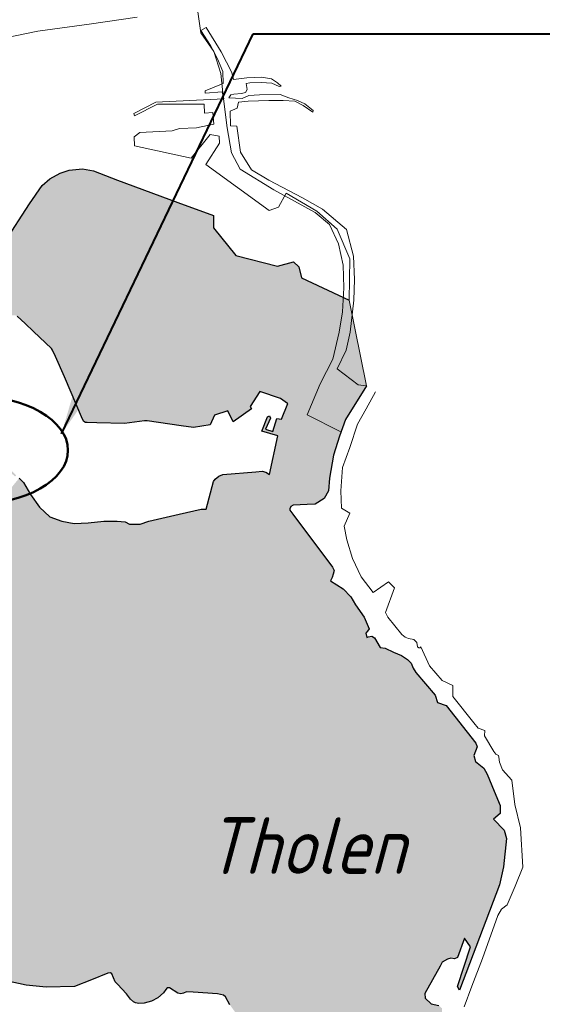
# Model space of a CAD drawing. Header units: metres. Extents: x 63663 to 67388, y 393975 to 407310.
# Tile 8 of 49: x 65889 to 65912, y 401252 to 401296. Entities that reach past the tile are written whole.
import ezdxf
from ezdxf.enums import TextEntityAlignment as Align

# ---------------------------------------------------------------- set-up
doc = ezdxf.new("R2010")
doc.units = ezdxf.units.M
for name, color, linetype, lineweight in [('krtzld_omtrek', 6, 'Continuous', 25), ('krtzld_overig', 253, 'Continuous', 0), ('krtzld_wegen', 1, 'Continuous', 15), ('sn-arcering_lgrijs', 9, 'Continuous', 20), ('TL-3.5mm Tekst', 3, 'Continuous', 35), ('TM-Locatieaanduiding', 4, 'Continuous', 50)]:
    doc.layers.add(name, color=color, linetype=linetype, lineweight=lineweight)
doc.styles.add('plaatsnaam', font='isocp.shx', dxfattribs={"width": 0.96, "oblique": 20})
doc.styles.add('StagCAD', font='StagCAD.ttf')
doc.dimstyles.new('plaatswerk 1_1000', dxfattribs={"dimtxt": 5, "dimasz": 7, "dimexe": 0, "dimexo": 0, "dimgap": 1.5, "dimtad": 1, "dimrnd": 0.001, "dimzin": 1, "dimdsep": 46, "dimtxsty": 'StagCAD', "dimblk1": 'RAD_PIJL', "dimblk2": 'RAD_PIJL', "dimsah": 1, "dimcen": 0.09, "dimse1": 1, "dimse2": 1, "dimclrd": 142, "dimclre": 1, "dimclrt": 4, "dimazin": 0, "dimtfac": 1, "dimtix": 1, "dimtmove": 0, "dimatfit": 0, "dimfxl": 1, "dimtvp": 0.83, "dimtolj": 1, "dimtzin": 0, "dimlwd": 40, "dimarcsym": 0})

# ---------------------------------------------------------------- blocks, each defined once
blk = doc.blocks.new('RAD_PIJL')
at = {"color": 1, "linetype": 'Continuous'}
blk.add_solid([(-2.8284, -0.75), (-2.8284, 0.75), (0, 0)], dxfattribs=at)

msp = doc.modelspace()

# ---------------------------------------------------------------- hatches: boundary and pattern name
at = {"layer": 'sn-arcering_lgrijs'}
msp.add_hatch(color=256, dxfattribs=at).paths.add_polyline_path([(65903.308, 401283.2), (65904.073, 401279.414), (65903.157, 401277.93), (65902.894, 401277.195), (65902.628, 401276.348), (65902.449, 401275.339), (65902.398, 401274.775), (65902.217, 401274.432), (65901.809, 401274.192), (65901.468, 401274.173), (65901.148, 401274.154), (65900.844, 401274.141), (65900.744, 401274.079), (65900.691, 401273.984), (65900.703, 401273.918), (65900.831, 401273.742), (65902.574, 401271.398), (65902.65, 401271.251), (65902.609, 401271.088), (65902.565, 401270.95), (65902.49, 401270.796), (65903.048, 401270.443), (65903.387, 401270.1), (65903.596, 401269.747), (65903.983, 401269.201), (65904.196, 401268.677), (65904.129, 401268.58), (65904.054, 401268.495), (65904.089, 401268.292), (65904.16, 401268.332), (65904.311, 401268.351), (65904.428, 401268.288), (65904.678, 401267.855), (65904.9, 401267.822), (65905.274, 401267.653), (65905.619, 401267.51), (65905.895, 401267.327), (65906.058, 401267.166), (65906.135, 401266.95), (65906.261, 401266.746), (65907.11, 401265.759), (65907.22, 401265.421), (65907.593, 401265.295), (65908.9, 401263.627), (65908.96, 401263.471), (65908.816, 401263.085), (65908.891, 401262.827), (65909.255, 401262.524), (65909.411, 401262.269), (65909.719, 401261.515), (65909.982, 401260.887), (65909.978, 401260.533), (65909.682, 401260.27), (65910.152, 401259.787), (65910.261, 401259.43), (65910.126, 401258.169), (65909.957, 401257.377), (65908.185, 401252.721), (65908.095, 401252.89), (65908.672, 401254.644), (65908.402, 401255.022), (65908.102, 401254.176), (65907.964, 401254.111), (65907.797, 401254.136), (65907.65, 401254.094), (65907.424, 401253.962), (65907.33, 401253.791), (65906.649, 401252.581), (65906.666, 401252.38), (65906.942, 401252.119), (65907.274, 401252.05), (65907.414, 401251.925), (65907.414, 401251.327), (65907.274, 401250.944), (65907.042, 401250.872), (65906.659, 401250.248), (65906.474, 401250.167), (65905.556, 401248.207), (65905.295, 401248.22), (65905.098, 401247.854), (65903.638, 401248.462), (65903.092, 401248.832), (65903.01, 401249.189), (65902.917, 401249.279), (65902.453, 401249.276), (65901.916, 401249.449), (65901.199, 401249.628), (65900.816, 401249.881), (65899.381, 401250.647), (65898.886, 401251.051), (65898.309, 401251.715), (65898.045, 401252.085), (65897.86, 401252.43), (65897.763, 401252.499), (65897.509, 401252.568), (65896.427, 401252.639), (65896.14, 401252.65), (65895.995, 401252.587), (65895.888, 401252.562), (65895.757, 401252.6), (65895.381, 401252.831), (65895.287, 401252.828), (65895.218, 401252.763), (65895.123, 401252.615), (65894.875, 401252.383), (65894.587, 401252.245), (65894.261, 401252.154), (65894.035, 401252.141), (65893.889, 401252.173), (65893.794, 401252.217), (65893.659, 401252.33), (65893.487, 401252.568), (65893.086, 401252.984), (65892.992, 401253.095), (65892.842, 401253.448), (65892.773, 401253.486), (65892.666, 401253.484), (65891.945, 401253.189), (65891.189, 401252.884), (65889.945, 401252.853), (65889.055, 401252.947), (65888.174, 401253.135), (65887.709, 401253.145), (65887.07, 401253.103), (65886.829, 401253.402), (65886.242, 401253.264), (65885.245, 401253.321), (65885.277, 401253.793), (65883.011, 401254.01), (65882.418, 401254.066), (65882.349, 401253.966), (65882.506, 401253.774), (65882.685, 401253.352), (65882.562, 401253.355), (65882.468, 401253.473), (65882.334, 401253.815), (65882.108, 401253.981), (65881.609, 401254.593), (65881.609, 401254.715), (65881.92, 401254.972), (65881.977, 401255.104), (65881.463, 401255.266), (65881.707, 401255.64), (65881.346, 401255.822), (65880.823, 401255.693), (65880.516, 401255.872), (65879.682, 401257.973), (65879.92, 401258.361), (65879.966, 401258.702), (65879.337, 401259.222), (65879.095, 401259.421), (65878.842, 401259.465), (65878.629, 401259.483), (65878.465, 401259.586), (65878.278, 401259.793), (65878.105, 401260.213), (65878.09, 401260.74), (65878.09, 401260.934), (65878.029, 401261.072), (65877.92, 401261.139), (65877.764, 401261.176), (65876.441, 401261.436), (65875.45, 401261.608), (65875.281, 401261.668), (65875.108, 401261.753), (65874.892, 401261.985), (65874.246, 401262.219), (65874.184, 401262.298), (65874.146, 401262.436), (65874.246, 401262.626), (65874.656, 401263.49), (65874.588, 401264.255), (65874.518, 401264.784), (65874.443, 401264.938), (65874.303, 401265.044), (65873.227, 401265.429), (65872.366, 401265.872), (65871.833, 401266.11), (65871.682, 401266.263), (65870.506, 401267.684), (65870.065, 401267.696), (65869.688, 401267.761), (65867.89, 401267.985), (65867.676, 401268.035), (65866.755, 401269.22), (65866.789, 401270.376), (65866.999, 401271.172), (65867.3, 401271.592), (65867.795, 401272.263), (65868.381, 401272.674), (65870.485, 401272.777), (65870.447, 401273.172), (65871.049, 401273.36), (65871.707, 401273.069), (65873.281, 401273.859), (65873.575, 401273.567), (65873.902, 401273.633), (65876.152, 401275.163), (65876.443, 401275.589), (65877.102, 401275.417), (65877.431, 401275.59), (65877.745, 401275.435), (65878.995, 401276.808), (65879.243, 401276.858), (65879.469, 401276.969), (65879.854, 401277.101), (65880.102, 401276.912), (65880.403, 401276.944), (65880.688, 401277.347), (65880.541, 401277.966), (65880.751, 401277.595), (65881.509, 401277.639), (65881.719, 401277.655), (65882.679, 401277.93), (65883.017, 401277.922), (65883.396, 401277.872), (65883.757, 401277.696), (65884.127, 401277.495), (65884.192, 401277.485), (65884.459, 401277.718), (65885.437, 401277.527), (65887.017, 401277.141), (65887.387, 401276.975), (65887.688, 401276.787), (65887.745, 401276.037), (65887.933, 401276.049), (65888.114, 401275.928), (65888.616, 401275.464), (65888.559, 401275.408), (65888.114, 401275.828), (65887.86, 401275.984), (65887.795, 401275.966), (65887.763, 401275.906), (65888.246, 401275.101), (65888.215, 401275.041), (65888.39, 401274.9), (65888.741, 401275.326), (65888.942, 401275.135), (65889.246, 401274.618), (65889.638, 401274.054), (65890.102, 401273.623), (65890.625, 401273.435), (65891.17, 401273.329), (65891.797, 401273.364), (65892.491, 401273.442), (65893.08, 401273.429), (65893.425, 401273.401), (65893.619, 401273.308), (65894.083, 401273.308), (65894.465, 401273.439), (65895.813, 401273.747), (65896.787, 401273.968), (65897.004, 401273.962), (65897.331, 401275.182), (65897.4, 401275.289), (65897.559, 401275.417), (65897.744, 401275.489), (65899.195, 401275.617), (65899.475, 401275.648), (65899.637, 401275.604), (65899.791, 401275.496), (65900.161, 401277.207), (65899.462, 401277.414), (65899.713, 401278.047), (65899.8, 401278.087), (65899.847, 401277.987), (65899.621, 401277.502), (65899.951, 401277.401), (65900.117, 401277.962), (65900.321, 401277.94), (65900.603, 401278.633), (65900.597, 401278.63), (65900.28, 401278.852), (65899.374, 401279.159), (65898.948, 401278.504), (65899.004, 401278.401), (65898.196, 401277.815), (65897.964, 401278.307), (65897.377, 401278.122), (65897.186, 401277.69), (65896.449, 401277.567), (65895.895, 401277.649), (65894.399, 401277.872), (65894.277, 401277.868), (65893.393, 401277.74), (65892.177, 401277.772), (65891.75, 401277.784), (65891.675, 401277.786), (65891.6, 401277.836), (65891.537, 401277.934), (65890.754, 401279.811), (65890.346, 401280.699), (65890.221, 401280.981), (65890.177, 401281.056), (65889.375, 401281.815), (65889.017, 401282.156), (65888.653, 401282.486), (65888.6, 401282.514), (65888.528, 401282.526), (65888.296, 401282.526), (65888.236, 401282.536), (65888.152, 401282.557), (65887.983, 401282.637), (65887.957, 401282.636), (65887.845, 401282.52), (65887.814, 401282.501), (65887.778, 401282.501), (65887.738, 401282.517), (65887.365, 401282.745), (65887.308, 401282.793), (65887.218, 401282.921), (65887.193, 401282.969), (65887.055, 401283.397), (65887.061, 401284.329), (65887.061, 401284.657), (65886.961, 401284.9), (65886.93, 401285.056), (65886.967, 401285.22), (65887.208, 401285.604), (65887.302, 401285.805), (65886.804, 401286.087), (65886.851, 401286.179), (65887.168, 401285.978), (65887.308, 401286.2), (65886.923, 401286.275), (65886.93, 401286.331), (65887.239, 401286.304), (65888.098, 401285.736), (65889.208, 401287.439), (65889.766, 401288.254), (65890.095, 401288.551), (65890.556, 401288.805), (65890.957, 401288.931), (65891.546, 401288.994), (65892.035, 401288.902), (65893.086, 401288.492), (65895.757, 401287.504), (65897.331, 401286.925), (65897.33, 401286.392), (65898.317, 401285.171), (65900.145, 401284.693), (65900.86, 401284.881), (65901.099, 401284.658), (65901.205, 401284.178)])

# ---------------------------------------------------------------- linework, layer by layer
at = {"layer": 'krtzld_omtrek'}
for points in [[(65888.098, 401285.736), (65889.208, 401287.439), (65889.766, 401288.254), (65890.095, 401288.551), (65890.556, 401288.805), (65890.957, 401288.931), (65891.546, 401288.994), (65892.035, 401288.902), (65893.086, 401288.492), (65895.757, 401287.504), (65897.331, 401286.925), (65897.33, 401286.392), (65898.317, 401285.171), (65900.145, 401284.693), (65900.86, 401284.881), (65901.099, 401284.658), (65901.205, 401284.178), (65903.308, 401283.2)], [(65888.741, 401275.326), (65888.942, 401275.135), (65889.246, 401274.618), (65889.638, 401274.054), (65890.102, 401273.623), (65890.625, 401273.435), (65891.17, 401273.329), (65891.797, 401273.364), (65892.491, 401273.442), (65893.08, 401273.429), (65893.425, 401273.401), (65893.619, 401273.308), (65894.083, 401273.308), (65894.465, 401273.439), (65895.813, 401273.747), (65896.787, 401273.968), (65897.004, 401273.962), (65897.331, 401275.182), (65897.4, 401275.289), (65897.559, 401275.417), (65897.744, 401275.489), (65899.195, 401275.617), (65899.475, 401275.648), (65899.637, 401275.604), (65899.791, 401275.496), (65900.161, 401277.207), (65899.462, 401277.414), (65899.713, 401278.047), (65899.8, 401278.087), (65899.847, 401277.987), (65899.621, 401277.502), (65899.951, 401277.401), (65900.117, 401277.962), (65900.321, 401277.94), (65900.603, 401278.633), (65900.597, 401278.63), (65900.28, 401278.852), (65899.374, 401279.159), (65898.948, 401278.504), (65899.004, 401278.401), (65898.196, 401277.815), (65897.964, 401278.307), (65897.377, 401278.122), (65897.186, 401277.69), (65896.449, 401277.567), (65895.895, 401277.649), (65894.399, 401277.872), (65894.277, 401277.868), (65893.393, 401277.74), (65892.177, 401277.772), (65891.75, 401277.784), (65891.675, 401277.786), (65891.6, 401277.836), (65891.537, 401277.934), (65890.754, 401279.811), (65890.346, 401280.699), (65890.221, 401280.981), (65890.177, 401281.056), (65889.375, 401281.815), (65889.017, 401282.156), (65888.653, 401282.486)], [(65904.073, 401279.414), (65903.157, 401277.93), (65902.894, 401277.195), (65902.628, 401276.348), (65902.449, 401275.339), (65902.398, 401274.775), (65902.217, 401274.432), (65901.809, 401274.192), (65901.468, 401274.173), (65901.148, 401274.154), (65900.844, 401274.141), (65900.744, 401274.079), (65900.691, 401273.984), (65900.703, 401273.918), (65900.831, 401273.742), (65902.574, 401271.398), (65902.65, 401271.251), (65902.609, 401271.088), (65902.565, 401270.95), (65902.49, 401270.796), (65903.048, 401270.443), (65903.387, 401270.1), (65903.596, 401269.747), (65903.983, 401269.201), (65904.196, 401268.677), (65904.129, 401268.58), (65904.054, 401268.495), (65904.089, 401268.292), (65904.16, 401268.332), (65904.311, 401268.351), (65904.428, 401268.288), (65904.678, 401267.855), (65904.9, 401267.822), (65905.274, 401267.653), (65905.619, 401267.51), (65905.895, 401267.327), (65906.058, 401267.166), (65906.135, 401266.95), (65906.261, 401266.746), (65907.11, 401265.759), (65907.22, 401265.421), (65907.593, 401265.295), (65908.9, 401263.627), (65908.96, 401263.471), (65908.816, 401263.085), (65908.891, 401262.827), (65909.255, 401262.524), (65909.411, 401262.269), (65909.719, 401261.515), (65909.982, 401260.887), (65909.978, 401260.533), (65909.682, 401260.27), (65910.152, 401259.787), (65910.261, 401259.43), (65910.126, 401258.169), (65909.957, 401257.377), (65908.185, 401252.721), (65908.095, 401252.89), (65908.672, 401254.644), (65908.402, 401255.022), (65908.102, 401254.176), (65907.964, 401254.111), (65907.797, 401254.136), (65907.65, 401254.094), (65907.424, 401253.962), (65907.33, 401253.791), (65906.649, 401252.581), (65906.666, 401252.38), (65906.942, 401252.119), (65907.274, 401252.05)], [(65898.045, 401252.085), (65897.86, 401252.43), (65897.763, 401252.499), (65897.509, 401252.568), (65896.427, 401252.639), (65896.14, 401252.65), (65895.995, 401252.587), (65895.888, 401252.562), (65895.757, 401252.6), (65895.381, 401252.831), (65895.287, 401252.828), (65895.218, 401252.763), (65895.123, 401252.615), (65894.875, 401252.383), (65894.587, 401252.245), (65894.261, 401252.154), (65894.035, 401252.141), (65893.889, 401252.173), (65893.794, 401252.217), (65893.659, 401252.33), (65893.487, 401252.568), (65893.086, 401252.984), (65892.992, 401253.095), (65892.842, 401253.448), (65892.773, 401253.486), (65892.666, 401253.484), (65891.945, 401253.189), (65891.189, 401252.884), (65889.945, 401252.853), (65889.055, 401252.947), (65888.174, 401253.135)]]:
    msp.add_lwpolyline(points, dxfattribs=at)
at = {"layer": 'krtzld_overig'}
for points in [[(65903.308, 401283.2), (65903.345, 401285.019), (65902.778, 401286.323), (65901.882, 401287.128), (65900.531, 401287.918), (65900.202, 401287.301), (65899.782, 401287.146), (65896.982, 401289.184), (65897.587, 401290.131), (65897.569, 401290.438), (65897.183, 401290.507), (65896.343, 401289.46), (65893.839, 401290.009), (65893.819, 401290.404), (65894.077, 401290.592), (65895.494, 401290.67), (65895.832, 401290.774), (65896.58, 401290.808), (65897.339, 401290.971), (65897.302, 401291.476), (65896.929, 401291.451), (65896.91, 401291.852), (65894.861, 401291.852), (65893.838, 401291.338), (65893.81, 401291.432), (65894.773, 401291.94), (65897.778, 401292.084), (65897.706, 401292.385), (65896.955, 401292.335), (65896.954, 401292.429), (65897.759, 401292.761), (65897.731, 401293.294), (65897.506, 401293.855), (65897.189, 401294.444), (65896.766, 401295.106), (65897.004, 401295.238), (65897.663, 401294.156), (65898.129, 401293.238), (65898.211, 401292.931), (65898.798, 401293.006), (65899.446, 401293.033), (65899.884, 401292.971), (65900.158, 401292.793), (65900.314, 401292.645), (65900.223, 401292.62), (65899.895, 401292.774), (65899.427, 401292.801), (65898.936, 401292.793), (65898.769, 401292.758), (65898.816, 401292.5), (65898.744, 401292.363), (65898.559, 401292.319), (65898.229, 401292.294), (65898.086, 401292.254), (65898.001, 401292.122), (65898.597, 401292.091), (65898.879, 401292.225), (65899.355, 401292.254), (65900.271, 401292.269), (65900.653, 401292.131), (65901.029, 401292.003), (65901.355, 401291.859), (65901.732, 401291.566), (65901.707, 401291.489), (65901.286, 401291.79), (65900.91, 401291.978), (65900.396, 401292.012), (65899.766, 401292.003), (65898.854, 401291.978), (65898.434, 401291.928), (65898.378, 401291.664), (65898.06, 401291.533), (65898.07, 401290.883), (65898.359, 401290.881), (65898.515, 401289.729), (65898.998, 401288.943), (65899.766, 401288.495), (65901.249, 401287.715), (65902.133, 401287.209), (65903.195, 401286.319), (65903.506, 401285.134), (65903.544, 401284.106), (65903.525, 401283.197), (65903.358, 401281.773), (65903.176, 401280.984), (65902.785, 401280.16), (65903.706, 401279.458), (65904.073, 401279.414)], [(65908.386, 401251.992), (65908.737, 401252.9), (65909.201, 401254.125), (65909.876, 401256.016), (65910.047, 401256.301), (65910.289, 401256.489), (65910.64, 401257.32), (65910.981, 401258.154), (65910.879, 401259.891), (65910.624, 401260.921), (65910.49, 401261.993), (65910.085, 401262.455), (65909.951, 401262.796), (65909.926, 401263.009), (65909.913, 401263.09), (65909.79, 401263.148), (65909.706, 401263.264), (65909.293, 401263.953), (65909.308, 401264.192), (65909.004, 401264.292), (65908.819, 401264.527), (65907.891, 401265.696), (65907.897, 401266.175), (65907.424, 401266.405), (65906.863, 401267.051), (65906.484, 401267.891), (65906.453, 401267.849), (65906.392, 401267.843), (65906.333, 401267.89), (65906.302, 401268.075), (65906.177, 401268.216), (65905.939, 401268.26), (65905.79, 401268.313), (65905.638, 401268.426), (65905.017, 401269.191), (65904.916, 401269.404), (65905.311, 401270.495), (65905.054, 401270.762), (65904.377, 401270.288), (65903.838, 401270.975), (65903.462, 401271.79), (65903.217, 401272.611), (65903.088, 401273.21), (65903.343, 401273.786), (65902.979, 401274.006), (65902.948, 401274.774), (65903.019, 401275.809), (65903.339, 401276.689), (65903.688, 401277.711), (65904.064, 401278.388), (65904.484, 401279.151)]]:
    msp.add_lwpolyline(points, dxfattribs=at)
at = {"layer": 'krtzld_wegen'}
for points in [[(65896.637, 401295.924), (65896.762, 401295), (65897.343, 401294.172), (65897.644, 401293.2), (65897.747, 401292.206), (65897.922, 401290.808), (65898.127, 401289.696), (65898.503, 401288.983), (65899.995, 401288.062), (65901.813, 401287.065), (65902.442, 401286.532), (65902.848, 401285.679), (65903.048, 401284.733), (65903.073, 401283.74), (65903.023, 401282.674), (65902.873, 401281.773), (65902.593, 401280.589), (65902.039, 401279.502), (65901.458, 401278.125), (65902.923, 401277.391)], [(65859.965, 401288.937), (65861.683, 401288.864), (65862.892, 401288.486), (65864.61, 401287.658), (65866.023, 401287.137), (65867.112, 401287.019), (65868.776, 401287.09), (65869.939, 401287.376), (65870.949, 401287.803), (65874.255, 401289.244), (65875.139, 401289.554), (65876.274, 401290.454), (65877.914, 401290.549), (65880.136, 401290.57), (65882.384, 401290.714), (65883.546, 401291.021), (65884.782, 401291.78), (65888.065, 401294.764), (65889.569, 401295.071), (65891.838, 401295.378), (65893.96, 401295.685)]]:
    msp.add_lwpolyline(points, dxfattribs=at)
at = {"layer": 'sn-arcering_lgrijs'}
msp.add_line((65903.308, 401283.2), (65904.073, 401279.414), dxfattribs=at)
at = {"layer": 'TM-Locatieaanduiding', "extrusion": (0, 0, -1)}
msp.add_ellipse((65886.715, 401276.574), major_axis=(4.187, -0.007), ratio=0.572057, start_param=-1.570796, end_param=4.712389, dxfattribs=at)

# ---------------------------------------------------------------- texts
at = {"layer": 'TL-3.5mm Tekst', "style": 'plaatsnaam', "oblique": 15, "width": 0.96}
msp.add_text('Tholen', height=2.5, dxfattribs=at).set_placement((65896.989, 401260.357), align=Align.TOP_LEFT)

# ---------------------------------------------------------------- leaders
at = {"layer": 'TM-Locatieaanduiding', "annotation_type": 0, "has_hookline": 1, "hookline_direction": 0, "text_width": 36}
msp.add_leader([(65890.618, 401277.295), (65899.081, 401294.959), (65906.081, 401294.959)], dimstyle='plaatswerk 1_1000', override={"dimgap": 1.5, "dimtad": 1}, dxfattribs=at)

doc.saveas('drawing.dxf')
